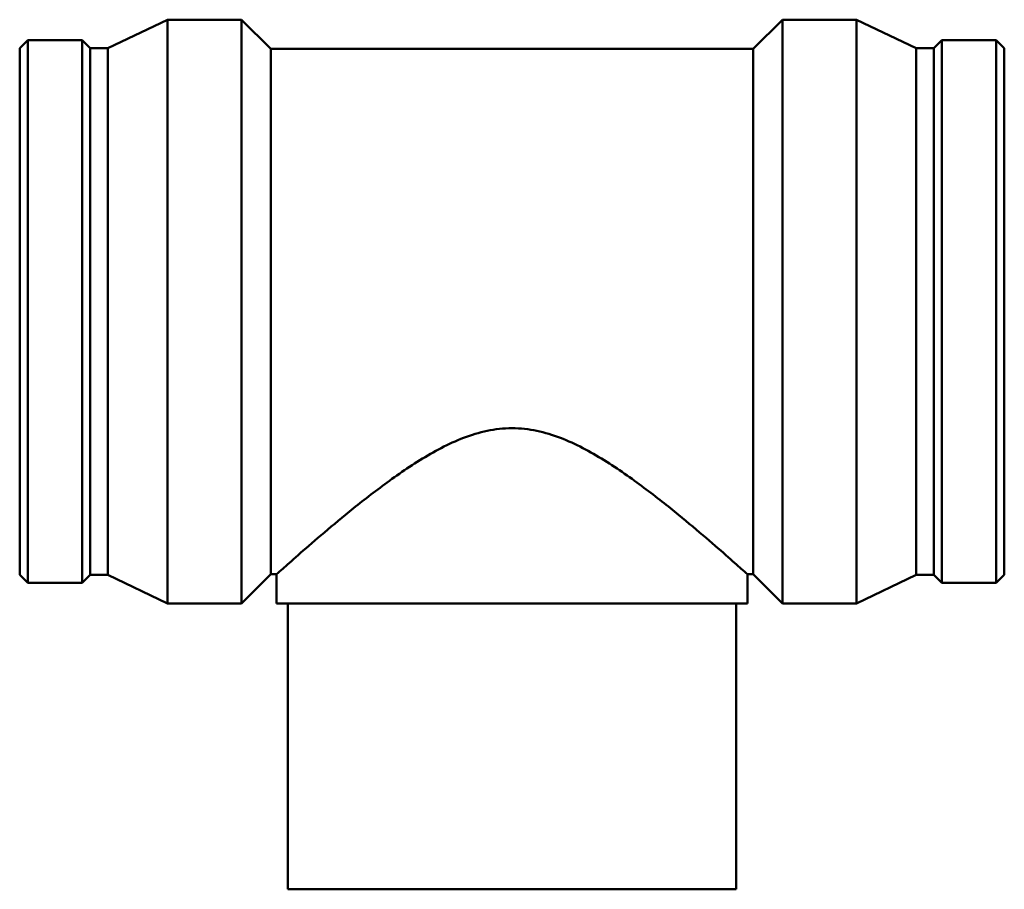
# Model space of a CAD drawing. Header units: millimetres. Extents: x -296 to 1653, y -348 to 1697.
# Tile 5 of 8: x 326 to 820, y 699 to 1135. Entities that reach past the tile are written whole.
import ezdxf

# ---------------------------------------------------------------- set-up
doc = ezdxf.new("R2010")
doc.units = ezdxf.units.MM
doc.layers.add('Visible (ANSI)', color=7, linetype='Continuous', lineweight=50)

msp = doc.modelspace()

# ---------------------------------------------------------------- linework, layer by layer
at = {"layer": 'Visible (ANSI)'}
for p, q in [((370.256, 1120.89), (400.131, 1135.232)), ((400.131, 842.232), (400.131, 1135.232)), ((400.131, 1135.232), (437.351, 1135.232)), ((437.351, 842.232), (437.351, 1135.232)), ((452.001, 1120.582), (437.351, 1135.232)), ((694.061, 1120.582), (708.711, 1135.232)), ((708.711, 842.232), (708.711, 1135.232)), ((708.711, 1135.232), (745.931, 1135.232)), ((745.931, 842.232), (745.931, 1135.232)), ((775.806, 1120.89), (745.931, 1135.232)), ((326.031, 1120.89), (330.119, 1124.977)), ((330.119, 852.487), (330.119, 1124.977)), ((330.119, 1124.977), (357.324, 1124.977)), ((357.324, 852.487), (357.324, 1124.977)), ((361.411, 1120.89), (357.324, 1124.977)), ((784.651, 1120.89), (788.739, 1124.977)), ((788.739, 852.487), (788.739, 1124.977)), ((788.739, 1124.977), (815.944, 1124.977)), ((815.944, 852.487), (815.944, 1124.977)), ((820.031, 1120.89), (815.944, 1124.977)), ((326.031, 856.575), (326.031, 1120.89)), ((361.411, 856.575), (361.411, 1120.89)), ((361.411, 1120.89), (370.256, 1120.89)), ((370.256, 856.575), (370.256, 1120.89)), ((452.001, 856.882), (452.001, 1120.582)), ((452.001, 1120.582), (694.061, 1120.582)), ((694.061, 856.882), (694.061, 1120.582)), ((775.806, 856.575), (775.806, 1120.89)), ((775.806, 1120.89), (784.651, 1120.89)), ((784.651, 856.575), (784.651, 1120.89)), ((820.031, 856.575), (820.031, 1120.89)), ((326.031, 856.575), (330.119, 852.487)), ((361.411, 856.575), (357.324, 852.487)), ((361.411, 856.575), (370.256, 856.575)), ((370.256, 856.575), (400.131, 842.232)), ((452.001, 856.882), (437.351, 842.232)), ((452.001, 856.882), (454.906, 856.882)), ((454.906, 842.232), (454.906, 856.882)), ((691.156, 842.232), (691.156, 856.882)), ((691.156, 856.882), (694.061, 856.882)), ((694.061, 856.882), (708.711, 842.232)), ((775.806, 856.575), (745.931, 842.232)), ((775.806, 856.575), (784.651, 856.575)), ((784.651, 856.575), (788.739, 852.487)), ((820.031, 856.575), (815.944, 852.487)), ((330.119, 852.487), (357.324, 852.487)), ((788.739, 852.487), (815.944, 852.487)), ((400.131, 842.232), (437.351, 842.232)), ((691.156, 842.232), (454.906, 842.232)), ((460.531, 698.732), (460.531, 842.232)), ((685.531, 698.732), (685.531, 842.232)), ((708.711, 842.232), (745.931, 842.232)), ((460.531, 698.732), (685.531, 698.732))]:
    msp.add_line(p, q, dxfattribs=at)
for points, knots in [([(454.906, 856.882), (454.906, 856.882), (455.723, 857.616), (458.98, 860.521), (461.418, 862.692), (467.642, 868.168), (471.432, 871.479), (479.929, 878.759), (484.634, 882.727), (494.737, 890.999), (500.554, 895.637), (513.066, 905.009), (519.756, 909.746), (530.278, 916.268), (533.865, 918.34), (541.196, 922.14), (544.941, 923.868), (552.613, 926.803), (556.539, 928.009), (564.61, 929.688), (568.756, 930.158), (573.031, 930.158)], [59.4334388, 59.4334388, 59.4334388, 59.4334388, 61.820846, 61.820846, 64.2082533, 64.2082533, 66.5956606, 66.5956606, 68.9830679, 68.9830679, 71.5484472, 71.5484472, 74.1138264, 74.1138264, 75.3965161, 75.3965161, 76.6792057, 76.6792057, 77.9618954, 77.9618954, 79.244585, 79.244585, 79.244585, 79.244585]), ([(573.031, 930.158), (577.307, 930.158), (581.452, 929.688), (589.524, 928.009), (593.45, 926.803), (601.122, 923.868), (604.867, 922.14), (612.198, 918.34), (615.784, 916.268), (626.307, 909.746), (632.997, 905.009), (645.508, 895.637), (651.325, 890.999), (661.428, 882.727), (666.134, 878.759), (674.63, 871.479), (678.421, 868.168), (684.644, 862.692), (687.083, 860.521), (690.339, 857.616), (691.156, 856.882), (691.156, 856.882)], [0, 0, 0, 0, 1.2826896, 1.2826896, 2.5653793, 2.5653793, 3.8480689, 3.8480689, 5.1307586, 5.1307586, 7.6961378, 7.6961378, 10.2615171, 10.2615171, 12.6489244, 12.6489244, 15.0363317, 15.0363317, 17.423739, 17.423739, 19.8111463, 19.8111463, 19.8111463, 19.8111463])]:
    msp.add_open_spline(points, degree=3, knots=knots, dxfattribs=at)

doc.saveas('drawing.dxf')
